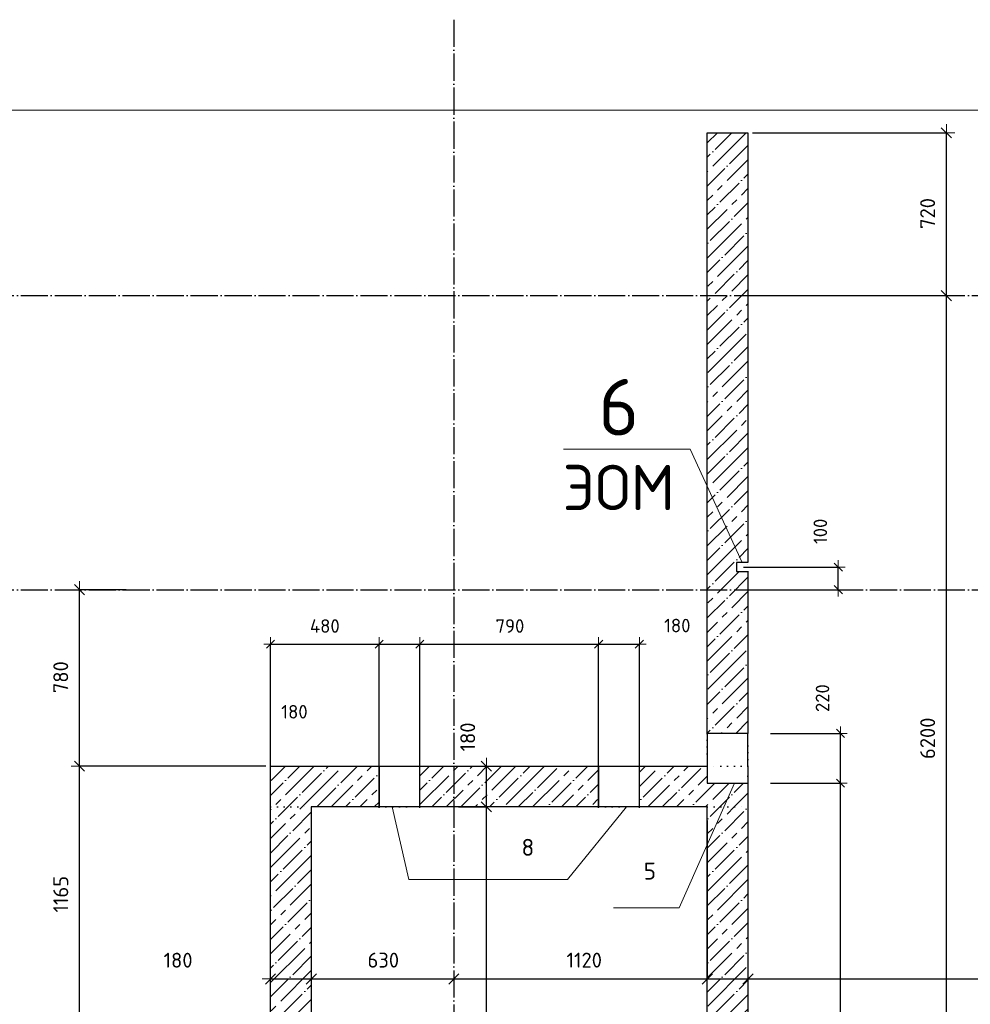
# Model space of a CAD drawing. Header units: millimetres. Extents: x 24180 to 116279, y -2337 to 52405.
# Tile 8 of 41: x 33902 to 38103, y 12067 to 16420. Entities that reach past the tile are written whole.
import ezdxf

# ---------------------------------------------------------------- set-up
doc = ezdxf.new("R2010")
doc.units = ezdxf.units.MM
doc.header["$PDMODE"] = 65
for name, pattern in [('______11', [150, 120, -15, 0, -15]), ('______5', [330, 240, -30, 30, -30]), ('______9', [30, 0, -30]), ('________', [0])]:
    doc.linetypes.add(name, pattern=pattern)
for name, color, linetype, lineweight in [('Standard', 7, 'Continuous', 25), ('Высотная отметка (отверстия)', 7, 'Continuous', 13), ('Размерная линия_ общее', 7, 'Continuous', 13), ('Размерная линия_ общее_1', 7, 'Continuous', 13), ('Стена_ общее', 7, 'Continuous', 35)]:
    doc.layers.add(name, color=color, linetype=linetype, lineweight=lineweight)
doc.layers.add('Осевая линия_ общее', color=7, linetype='______5', lineweight=13, true_color=0xa0a0a0)
doc.styles.add('ISOCPEUR', font='ISOCPEUR')
doc.dimstyles.new('DIMSTYLE_11', dxfattribs={"dimtxt": 66, "dimasz": 75, "dimexe": 0, "dimexo": 0, "dimgap": 33, "dimtad": 2, "dimdec": 0, "dimrnd": 5, "dimzin": 12, "dimdsep": 46, "dimtxsty": 'ISOCPEUR', "dimblk1": 'ALL_ML_STRICH', "dimblk2": 'ALL_ML_STRICH', "dimsah": 1, "dimcen": 0, "dimclrd": 7, "dimclre": 256, "dimclrt": 7, "dimadec": 0, "dimazin": 0, "dimtfac": 1, "dimtdec": 0, "dimtix": 1, "dimtmove": 2, "dimatfit": 3, "dimfxl": 0, "dimtvp": 1.2, "dimtzin": 0, "dimlwd": 0, "dimlwe": -3, "dimarcsym": 0})
doc.dimstyles.new('DIMSTYLE_13', dxfattribs={"dimtxt": 66, "dimasz": 75, "dimexe": 0, "dimexo": 0, "dimgap": 33, "dimtad": 0, "dimdec": 0, "dimrnd": 5, "dimzin": 12, "dimdsep": 46, "dimtxsty": 'ISOCPEUR', "dimblk1": 'ALL_ML_STRICH', "dimblk2": 'ALL_ML_STRICH', "dimsah": 1, "dimcen": 0, "dimclrd": 7, "dimclre": 256, "dimclrt": 7, "dimadec": 0, "dimazin": 0, "dimtfac": 1, "dimtdec": 0, "dimtix": 1, "dimtmove": 2, "dimatfit": 3, "dimfxl": 0, "dimtvp": 1.2, "dimtzin": 0, "dimlwd": 0, "dimlwe": -3, "dimarcsym": 0})
doc.dimstyles.new('DIMSTYLE_15', dxfattribs={"dimtxt": 60, "dimasz": 60, "dimexe": 0, "dimexo": 0, "dimgap": 30, "dimtad": 0, "dimdec": 0, "dimrnd": 5, "dimzin": 12, "dimdsep": 46, "dimtxsty": 'ISOCPEUR', "dimblk1": 'ALL_ML_STRICH', "dimblk2": 'ALL_ML_STRICH', "dimsah": 1, "dimcen": 0, "dimclrd": 7, "dimclre": 256, "dimclrt": 7, "dimadec": 0, "dimazin": 0, "dimtfac": 1, "dimtdec": 0, "dimtix": 1, "dimtmove": 2, "dimatfit": 3, "dimfxl": 0, "dimtzin": 0, "dimlwd": 0, "dimlwe": -3, "dimarcsym": 0})
doc.dimstyles.new('DIMSTYLE_5', dxfattribs={"dimtxt": 60, "dimasz": 60, "dimexe": 0, "dimexo": 0, "dimgap": 30, "dimtad": 2, "dimdec": 0, "dimrnd": 5, "dimzin": 12, "dimdsep": 46, "dimtxsty": 'ISOCPEUR', "dimblk1": 'ALL_ML_STRICH', "dimblk2": 'ALL_ML_STRICH', "dimsah": 1, "dimcen": 0, "dimclrd": 7, "dimclre": 256, "dimclrt": 7, "dimadec": 0, "dimazin": 0, "dimtfac": 1, "dimtdec": 0, "dimtix": 1, "dimtmove": 2, "dimatfit": 3, "dimfxl": 0, "dimtzin": 0, "dimlwd": 0, "dimlwe": -3, "dimarcsym": 0})
doc.dimstyles.new('DIMSTYLE_7', dxfattribs={"dimtxt": 60, "dimasz": 60, "dimexe": 0, "dimexo": 0, "dimgap": 30, "dimtad": 2, "dimdec": 0, "dimrnd": 5, "dimzin": 12, "dimdsep": 46, "dimtxsty": 'ISOCPEUR', "dimblk1": 'ALL_ML_STRICH', "dimblk2": 'ALL_ML_STRICH', "dimsah": 1, "dimcen": 0, "dimclrd": 7, "dimclre": 256, "dimclrt": 7, "dimadec": 0, "dimazin": 0, "dimtfac": 1, "dimtdec": 0, "dimtix": 1, "dimtmove": 2, "dimatfit": 3, "dimfxl": 0, "dimtvp": 1.2, "dimtzin": 0, "dimlwd": 0, "dimlwe": -3, "dimarcsym": 0})
doc.dimstyles.new('DIMSTYLE_9', dxfattribs={"dimtxt": 66, "dimasz": 75, "dimexe": 0, "dimexo": 0, "dimgap": 33, "dimtad": 2, "dimdec": 0, "dimrnd": 5, "dimzin": 12, "dimdsep": 46, "dimtxsty": 'ISOCPEUR', "dimblk1": 'ALL_ML_STRICH', "dimblk2": 'ALL_ML_STRICH', "dimsah": 1, "dimcen": 0, "dimclrd": 7, "dimclre": 256, "dimclrt": 7, "dimadec": 0, "dimazin": 0, "dimtfac": 1, "dimtdec": 0, "dimtix": 1, "dimtmove": 2, "dimatfit": 3, "dimfxl": 0, "dimtzin": 0, "dimlwd": 0, "dimlwe": -3, "dimarcsym": 0})
pattern_1 = [(45, (0, 0), (-63.63961, 63.63961), [120, -15, 0, -15]), (45, (-31.82, 31.82), (-63.63961, 63.63961), [240, -30, 30, -30])]

# ---------------------------------------------------------------- blocks, each defined once
blk = doc.blocks.new('ALL_ML_STRICH')
at = {"color": 0, "linetype": 'ByBlock', "lineweight": -2}
for p, q in [((-1, 0), (0.5, 0)), ((-0.3, -0.3), (0.3, 0.3)), ((0, -0.5), (0, 0.5))]:
    blk.add_line(p, q, dxfattribs=at)
blk = doc.blocks.new('*D188')
at = {"layer": 'DEFPOINTS', "color": 7, "linetype": 'Continuous', "lineweight": 13, "transparency": 33554687}
for p in [(35820, 12940), (35820, 10280), (35964.1, 10280)]:
    blk.add_point(p, dxfattribs=at)
at = {"layer": 'Размерная линия_ общее', "color": 253, "linetype": 'Continuous', "lineweight": -2, "true_color": 0xa0a0a0, "transparency": 33554687}
for p, q in [((35840, 12940), (35964.1, 12940)), ((35840, 10280), (35964.1, 10280))]:
    blk.add_line(p, q, dxfattribs=at)
at = {"layer": 'Размерная линия_ общее', "color": 7, "linetype": 'Continuous', "lineweight": -2, "transparency": 33554687}
blk.add_line((35964.1, 10280), (35964.1, 12940), dxfattribs=at)
at = {"layer": 'Размерная линия_ общее', "color": 7, "linetype": 'Continuous', "lineweight": 13, "transparency": 33554687, "xscale": 75, "yscale": 75, "zscale": 75}
for p, rotation in [((35964.1, 12940), 90), ((35964.1, 10280), 270)]:
    blk.add_blockref('ALL_ML_STRICH', p, dxfattribs=dict(at, rotation=rotation))
at = {"layer": 'Размерная линия_ общее', "color": 7, "linetype": 'Continuous', "lineweight": 13, "transparency": 33554687, "insert": (35881.1, 11613.3), "char_height": 66, "width": 264, "attachment_point": 5, "rotation": 90, "style": 'ISOCPEUR'}
blk.add_mtext('\\A1;{2660}', dxfattribs=at)
blk = doc.blocks.new('*D189')
at = {"layer": 'DEFPOINTS', "color": 7, "linetype": 'Continuous', "lineweight": 13, "transparency": 33554687}
for p in [(35820, 13120), (35820, 12940), (35964.1, 12940)]:
    blk.add_point(p, dxfattribs=at)
at = {"layer": 'Размерная линия_ общее', "color": 253, "linetype": 'Continuous', "lineweight": -2, "true_color": 0xa0a0a0, "transparency": 33554687}
for p, q in [((35840, 13120), (35964.1, 13120)), ((35840, 12940), (35964.1, 12940))]:
    blk.add_line(p, q, dxfattribs=at)
at = {"layer": 'Размерная линия_ общее', "color": 7, "linetype": 'Continuous', "lineweight": -2, "transparency": 33554687}
blk.add_line((35964.1, 12940), (35964.1, 13120), dxfattribs=at)
at = {"layer": 'Размерная линия_ общее', "color": 7, "linetype": 'Continuous', "lineweight": 13, "transparency": 33554687, "xscale": 75, "yscale": 75, "zscale": 75}
for p, rotation in [((35964.1, 13120), 90), ((35964.1, 12940), 270)]:
    blk.add_blockref('ALL_ML_STRICH', p, dxfattribs=dict(at, rotation=rotation))
at = {"layer": 'Размерная линия_ общее', "color": 7, "linetype": 'Continuous', "lineweight": 13, "transparency": 33554687, "insert": (35881.4, 13249.3), "char_height": 66, "width": 198, "attachment_point": 5, "rotation": 90, "style": 'ISOCPEUR'}
blk.add_mtext('\\A1;{180}', dxfattribs=at)
blk = doc.blocks.new('*D202')
at = {"layer": 'DEFPOINTS', "color": 7, "linetype": 'Continuous', "lineweight": 13, "transparency": 33554687}
for p in [(37120, 15200), (37120, 9000), (37997, 9000)]:
    blk.add_point(p, dxfattribs=at)
at = {"layer": 'Размерная линия_ общее', "color": 253, "linetype": 'Continuous', "lineweight": -2, "true_color": 0xa0a0a0, "transparency": 33554687}
for p, q in [((37140, 15200), (37997, 15200)), ((37140, 9000), (37997, 9000))]:
    blk.add_line(p, q, dxfattribs=at)
at = {"layer": 'Размерная линия_ общее', "color": 7, "linetype": 'Continuous', "lineweight": -2, "transparency": 33554687}
blk.add_line((37997, 9000), (37997, 15200), dxfattribs=at)
at = {"layer": 'Размерная линия_ общее', "color": 7, "linetype": 'Continuous', "lineweight": 13, "transparency": 33554687, "xscale": 75, "yscale": 75, "zscale": 75}
for p, rotation in [((37997, 15200), 90), ((37997, 9000), 270)]:
    blk.add_blockref('ALL_ML_STRICH', p, dxfattribs=dict(at, rotation=rotation))
at = {"layer": 'Размерная линия_ общее', "color": 7, "linetype": 'Continuous', "lineweight": 13, "transparency": 33554687, "insert": (37914, 13243.3), "char_height": 66, "width": 264, "attachment_point": 5, "rotation": 90, "style": 'ISOCPEUR'}
blk.add_mtext('\\A1;{6200}', dxfattribs=at)
blk = doc.blocks.new('*D203')
at = {"layer": 'DEFPOINTS', "color": 7, "linetype": 'Continuous', "lineweight": 13, "transparency": 33554687}
for p in [(37120, 15920), (37120, 15200), (37997, 15200)]:
    blk.add_point(p, dxfattribs=at)
at = {"layer": 'Размерная линия_ общее', "color": 253, "linetype": 'Continuous', "lineweight": -2, "true_color": 0xa0a0a0, "transparency": 33554687}
for p, q in [((37140, 15920), (37997, 15920)), ((37140, 15200), (37997, 15200))]:
    blk.add_line(p, q, dxfattribs=at)
at = {"layer": 'Размерная линия_ общее', "color": 7, "linetype": 'Continuous', "lineweight": -2, "transparency": 33554687}
blk.add_line((37997, 15200), (37997, 15920), dxfattribs=at)
at = {"layer": 'Размерная линия_ общее', "color": 7, "linetype": 'Continuous', "lineweight": 13, "transparency": 33554687, "xscale": 75, "yscale": 75, "zscale": 75}
for p, rotation in [((37997, 15920), 90), ((37997, 15200), 270)]:
    blk.add_blockref('ALL_ML_STRICH', p, dxfattribs=dict(at, rotation=rotation))
at = {"layer": 'Размерная линия_ общее', "color": 7, "linetype": 'Continuous', "lineweight": 13, "transparency": 33554687, "insert": (37914, 15563.3), "char_height": 66, "width": 198, "attachment_point": 5, "rotation": 90, "style": 'ISOCPEUR'}
blk.add_mtext('\\A1;{720}', dxfattribs=at)
blk = doc.blocks.new('*D206')
at = {"layer": 'DEFPOINTS', "color": 7, "linetype": 'Continuous', "lineweight": 13, "transparency": 33554687}
for p in [(37070, 14000), (37120, 13900), (37519.3, 13900)]:
    blk.add_point(p, dxfattribs=at)
at = {"layer": 'Размерная линия_ общее_1', "color": 253, "linetype": 'Continuous', "lineweight": -2, "true_color": 0xa0a0a0, "transparency": 33554687}
for p, q in [((37100, 14000), (37519.3, 14000)), ((37150, 13900), (37519.3, 13900))]:
    blk.add_line(p, q, dxfattribs=at)
at = {"layer": 'Размерная линия_ общее_1', "color": 7, "linetype": 'Continuous', "lineweight": -2, "transparency": 33554687}
blk.add_line((37519.3, 13900), (37519.3, 14000), dxfattribs=at)
at = {"layer": 'Размерная линия_ общее_1', "color": 7, "linetype": 'Continuous', "lineweight": 13, "transparency": 33554687, "xscale": 60, "yscale": 60, "zscale": 60}
for p, rotation in [((37519.3, 14000), 90), ((37519.3, 13900), 270)]:
    blk.add_blockref('ALL_ML_STRICH', p, dxfattribs=dict(at, rotation=rotation))
at = {"layer": 'Размерная линия_ общее_1', "color": 7, "linetype": 'Continuous', "lineweight": 13, "transparency": 33554687, "insert": (37439.6, 14158.1), "char_height": 60, "width": 180, "attachment_point": 5, "rotation": 90, "style": 'ISOCPEUR'}
blk.add_mtext('\\A1;{100}', dxfattribs=at)
blk = doc.blocks.new('*D225')
at = {"layer": 'DEFPOINTS', "color": 7, "linetype": 'Continuous', "lineweight": 13, "transparency": 33554687}
for p in [(35010, 13120), (34166, 11955), (35010, 11955)]:
    blk.add_point(p, dxfattribs=at)
at = {"layer": 'Размерная линия_ общее', "color": 253, "linetype": 'Continuous', "lineweight": -2, "true_color": 0xa0a0a0, "transparency": 33554687}
for p, q in [((34990, 13120), (34166, 13120)), ((34990, 11955), (34166, 11955))]:
    blk.add_line(p, q, dxfattribs=at)
at = {"layer": 'Размерная линия_ общее', "color": 7, "linetype": 'Continuous', "lineweight": -2, "transparency": 33554687}
blk.add_line((34166, 11955), (34166, 13120), dxfattribs=at)
at = {"layer": 'Размерная линия_ общее', "color": 7, "linetype": 'Continuous', "lineweight": 13, "transparency": 33554687, "xscale": 75, "yscale": 75, "zscale": 75}
for p, rotation in [((34166, 13120), 90), ((34166, 11955), 270)]:
    blk.add_blockref('ALL_ML_STRICH', p, dxfattribs=dict(at, rotation=rotation))
at = {"layer": 'Размерная линия_ общее', "color": 7, "linetype": 'Continuous', "lineweight": 13, "transparency": 33554687, "insert": (34083, 12554), "char_height": 66, "width": 264, "attachment_point": 5, "rotation": 90, "style": 'ISOCPEUR'}
blk.add_mtext('\\A1;{1165}', dxfattribs=at)
blk = doc.blocks.new('*D226')
at = {"layer": 'DEFPOINTS', "color": 7, "linetype": 'Continuous', "lineweight": 13, "transparency": 33554687}
for p in [(34392.6, 13900), (34166, 13120), (35010, 13120)]:
    blk.add_point(p, dxfattribs=at)
at = {"layer": 'Размерная линия_ общее', "color": 253, "linetype": 'Continuous', "lineweight": -2, "true_color": 0xa0a0a0, "transparency": 33554687}
for p, q in [((34372.6, 13900), (34166, 13900)), ((34990, 13120), (34166, 13120))]:
    blk.add_line(p, q, dxfattribs=at)
at = {"layer": 'Размерная линия_ общее', "color": 7, "linetype": 'Continuous', "lineweight": -2, "transparency": 33554687}
blk.add_line((34166, 13120), (34166, 13900), dxfattribs=at)
at = {"layer": 'Размерная линия_ общее', "color": 7, "linetype": 'Continuous', "lineweight": 13, "transparency": 33554687, "xscale": 75, "yscale": 75, "zscale": 75}
for p, rotation in [((34166, 13900), 90), ((34166, 13120), 270)]:
    blk.add_blockref('ALL_ML_STRICH', p, dxfattribs=dict(at, rotation=rotation))
at = {"layer": 'Размерная линия_ общее', "color": 7, "linetype": 'Continuous', "lineweight": 13, "transparency": 33554687, "insert": (34083, 13513.3), "char_height": 66, "width": 198, "attachment_point": 5, "rotation": 90, "style": 'ISOCPEUR'}
blk.add_mtext('\\A1;{780}', dxfattribs=at)
blk = doc.blocks.new('*D270')
at = {"layer": 'DEFPOINTS', "color": 7, "linetype": 'Continuous', "lineweight": 13, "transparency": 33554687}
for p in [(35010, 13659.6), (35010, 12905.7), (35490, 12905.7)]:
    blk.add_point(p, dxfattribs=at)
at = {"layer": 'Размерная линия_ общее_1', "color": 253, "linetype": 'Continuous', "lineweight": -2, "true_color": 0xa0a0a0, "transparency": 33554687}
for p, q in [((35010, 12935.7), (35010, 13659.6)), ((35490, 12935.7), (35490, 13659.6))]:
    blk.add_line(p, q, dxfattribs=at)
at = {"layer": 'Размерная линия_ общее_1', "color": 7, "linetype": 'Continuous', "lineweight": -2, "transparency": 33554687}
blk.add_line((35010, 13659.6), (35490, 13659.6), dxfattribs=at)
at = {"layer": 'Размерная линия_ общее_1', "color": 7, "linetype": 'Continuous', "lineweight": 13, "transparency": 33554687, "xscale": 60, "yscale": 60, "zscale": 60, "rotation": 180}
blk.add_blockref('ALL_ML_STRICH', (35010, 13659.6), dxfattribs=at)
at = {"layer": 'Размерная линия_ общее_1', "color": 7, "linetype": 'Continuous', "lineweight": 13, "transparency": 33554687, "xscale": 60, "yscale": 60, "zscale": 60}
blk.add_blockref('ALL_ML_STRICH', (35490, 13659.6), dxfattribs=at)
at = {"layer": 'Размерная линия_ общее_1', "color": 7, "linetype": 'Continuous', "lineweight": 13, "transparency": 33554687, "insert": (35250, 13739.6), "char_height": 60, "width": 180, "attachment_point": 5, "style": 'ISOCPEUR'}
blk.add_mtext('\\A1;{480}', dxfattribs=at)
blk = doc.blocks.new('*D271')
at = {"layer": 'DEFPOINTS', "color": 7, "linetype": 'Continuous', "lineweight": 13, "transparency": 33554687}
for p in [(35490, 13659.6), (35490, 12905.7), (35670, 12905.7)]:
    blk.add_point(p, dxfattribs=at)
at = {"layer": 'Размерная линия_ общее_1', "color": 253, "linetype": 'Continuous', "lineweight": -2, "true_color": 0xa0a0a0, "transparency": 33554687}
for p, q in [((35490, 12935.7), (35490, 13659.6)), ((35670, 12935.7), (35670, 13659.6))]:
    blk.add_line(p, q, dxfattribs=at)
at = {"layer": 'Размерная линия_ общее_1', "color": 7, "linetype": 'Continuous', "lineweight": -2, "transparency": 33554687}
blk.add_line((35490, 13659.6), (35670, 13659.6), dxfattribs=at)
at = {"layer": 'Размерная линия_ общее_1', "color": 7, "linetype": 'Continuous', "lineweight": 13, "transparency": 33554687, "xscale": 60, "yscale": 60, "zscale": 60, "rotation": 180}
blk.add_blockref('ALL_ML_STRICH', (35490, 13659.6), dxfattribs=at)
at = {"layer": 'Размерная линия_ общее_1', "color": 7, "linetype": 'Continuous', "lineweight": 13, "transparency": 33554687, "xscale": 60, "yscale": 60, "zscale": 60}
blk.add_blockref('ALL_ML_STRICH', (35670, 13659.6), dxfattribs=at)
at = {"layer": 'Размерная линия_ общее_1', "color": 7, "linetype": 'Continuous', "lineweight": 13, "transparency": 33554687, "insert": (35115.8, 13360.4), "char_height": 60, "width": 180, "attachment_point": 5, "style": 'ISOCPEUR'}
blk.add_mtext('\\A1;{180}', dxfattribs=at)
blk = doc.blocks.new('*D272')
at = {"layer": 'DEFPOINTS', "color": 7, "linetype": 'Continuous', "lineweight": 13, "transparency": 33554687}
for p in [(35670, 13659.6), (35670, 12905.7), (36460, 12905.7)]:
    blk.add_point(p, dxfattribs=at)
at = {"layer": 'Размерная линия_ общее_1', "color": 253, "linetype": 'Continuous', "lineweight": -2, "true_color": 0xa0a0a0, "transparency": 33554687}
for p, q in [((35670, 12935.7), (35670, 13659.6)), ((36460, 12935.7), (36460, 13659.6))]:
    blk.add_line(p, q, dxfattribs=at)
at = {"layer": 'Размерная линия_ общее_1', "color": 7, "linetype": 'Continuous', "lineweight": -2, "transparency": 33554687}
blk.add_line((35670, 13659.6), (36460, 13659.6), dxfattribs=at)
at = {"layer": 'Размерная линия_ общее_1', "color": 7, "linetype": 'Continuous', "lineweight": 13, "transparency": 33554687, "xscale": 60, "yscale": 60, "zscale": 60, "rotation": 180}
blk.add_blockref('ALL_ML_STRICH', (35670, 13659.6), dxfattribs=at)
at = {"layer": 'Размерная линия_ общее_1', "color": 7, "linetype": 'Continuous', "lineweight": 13, "transparency": 33554687, "xscale": 60, "yscale": 60, "zscale": 60}
blk.add_blockref('ALL_ML_STRICH', (36460, 13659.6), dxfattribs=at)
at = {"layer": 'Размерная линия_ общее_1', "color": 7, "linetype": 'Continuous', "lineweight": 13, "transparency": 33554687, "insert": (36068, 13739.6), "char_height": 60, "width": 180, "attachment_point": 5, "style": 'ISOCPEUR'}
blk.add_mtext('\\A1;{790}', dxfattribs=at)
blk = doc.blocks.new('*D273')
at = {"layer": 'DEFPOINTS', "color": 7, "linetype": 'Continuous', "lineweight": 13, "transparency": 33554687}
for p in [(36460, 13659.6), (36460, 12905.7), (36640, 12905.7)]:
    blk.add_point(p, dxfattribs=at)
at = {"layer": 'Размерная линия_ общее_1', "color": 253, "linetype": 'Continuous', "lineweight": -2, "true_color": 0xa0a0a0, "transparency": 33554687}
for p, q in [((36460, 12935.7), (36460, 13659.6)), ((36640, 12935.7), (36640, 13659.6))]:
    blk.add_line(p, q, dxfattribs=at)
at = {"layer": 'Размерная линия_ общее_1', "color": 7, "linetype": 'Continuous', "lineweight": -2, "transparency": 33554687}
blk.add_line((36460, 13659.6), (36640, 13659.6), dxfattribs=at)
at = {"layer": 'Размерная линия_ общее_1', "color": 7, "linetype": 'Continuous', "lineweight": 13, "transparency": 33554687, "xscale": 60, "yscale": 60, "zscale": 60, "rotation": 180}
blk.add_blockref('ALL_ML_STRICH', (36460, 13659.6), dxfattribs=at)
at = {"layer": 'Размерная линия_ общее_1', "color": 7, "linetype": 'Continuous', "lineweight": 13, "transparency": 33554687, "xscale": 60, "yscale": 60, "zscale": 60}
blk.add_blockref('ALL_ML_STRICH', (36640, 13659.6), dxfattribs=at)
at = {"layer": 'Размерная линия_ общее_1', "color": 7, "linetype": 'Continuous', "lineweight": 13, "transparency": 33554687, "insert": (36807.7, 13741.6), "char_height": 60, "width": 180, "attachment_point": 5, "style": 'ISOCPEUR'}
blk.add_mtext('\\A1;{180}', dxfattribs=at)
blk = doc.blocks.new('*D274')
at = {"layer": 'DEFPOINTS', "color": 7, "linetype": 'Continuous', "lineweight": 13, "transparency": 33554687}
for p in [(35010, 12407.7), (35190, 12415.9), (35010, 12179.5)]:
    blk.add_point(p, dxfattribs=at)
at = {"layer": 'Размерная линия_ общее', "color": 253, "linetype": 'Continuous', "lineweight": -2, "true_color": 0xa0a0a0, "transparency": 33554687}
for p, q in [((35190, 12411.8), (35190, 12179.5)), ((35010, 12179.5), (35010, 12179.5))]:
    blk.add_line(p, q, dxfattribs=at)
at = {"layer": 'Размерная линия_ общее', "color": 7, "linetype": 'Continuous', "lineweight": -2, "transparency": 33554687}
blk.add_line((35010, 12179.5), (35190, 12179.5), dxfattribs=at)
at = {"layer": 'Размерная линия_ общее', "color": 7, "linetype": 'Continuous', "lineweight": 13, "transparency": 33554687, "xscale": 75, "yscale": 75, "zscale": 75, "rotation": 180}
blk.add_blockref('ALL_ML_STRICH', (35010, 12179.5), dxfattribs=at)
at = {"layer": 'Размерная линия_ общее', "color": 7, "linetype": 'Continuous', "lineweight": 13, "transparency": 33554687, "xscale": 75, "yscale": 75, "zscale": 75}
blk.add_blockref('ALL_ML_STRICH', (35190, 12179.5), dxfattribs=at)
at = {"layer": 'Размерная линия_ общее', "color": 7, "linetype": 'Continuous', "lineweight": 13, "transparency": 33554687, "insert": (34601.4, 12262.2), "char_height": 66, "width": 198, "attachment_point": 5, "style": 'ISOCPEUR'}
blk.add_mtext('\\A1;{180}', dxfattribs=at)
blk = doc.blocks.new('*D275')
at = {"layer": 'DEFPOINTS', "color": 7, "linetype": 'Continuous', "lineweight": 13, "transparency": 33554687}
for p in [(35190, 12415.9), (35820, 12389.9), (35190, 12179.5)]:
    blk.add_point(p, dxfattribs=at)
at = {"layer": 'Размерная линия_ общее', "color": 253, "linetype": 'Continuous', "lineweight": -2, "true_color": 0xa0a0a0, "transparency": 33554687}
for p, q in [((35190, 12411.8), (35190, 12179.5)), ((35820, 12179.5), (35820, 12179.5))]:
    blk.add_line(p, q, dxfattribs=at)
at = {"layer": 'Размерная линия_ общее', "color": 7, "linetype": 'Continuous', "lineweight": -2, "transparency": 33554687}
blk.add_line((35190, 12179.5), (35820, 12179.5), dxfattribs=at)
at = {"layer": 'Размерная линия_ общее', "color": 7, "linetype": 'Continuous', "lineweight": 13, "transparency": 33554687, "xscale": 75, "yscale": 75, "zscale": 75, "rotation": 180}
blk.add_blockref('ALL_ML_STRICH', (35190, 12179.5), dxfattribs=at)
at = {"layer": 'Размерная линия_ общее', "color": 7, "linetype": 'Continuous', "lineweight": 13, "transparency": 33554687, "xscale": 75, "yscale": 75, "zscale": 75}
blk.add_blockref('ALL_ML_STRICH', (35820, 12179.5), dxfattribs=at)
at = {"layer": 'Размерная линия_ общее', "color": 7, "linetype": 'Continuous', "lineweight": 13, "transparency": 33554687, "insert": (35508.3, 12262.5), "char_height": 66, "width": 198, "attachment_point": 5, "style": 'ISOCPEUR'}
blk.add_mtext('\\A1;{630}', dxfattribs=at)
blk = doc.blocks.new('*D276')
at = {"layer": 'DEFPOINTS', "color": 7, "linetype": 'Continuous', "lineweight": 13, "transparency": 33554687}
for p in [(36940, 12900), (35820, 12389.9), (35820, 12179.5)]:
    blk.add_point(p, dxfattribs=at)
at = {"layer": 'Размерная линия_ общее', "color": 253, "linetype": 'Continuous', "lineweight": -2, "true_color": 0xa0a0a0, "transparency": 33554687}
for p, q in [((36940, 12880), (36940, 12179.5)), ((35820, 12179.5), (35820, 12179.5))]:
    blk.add_line(p, q, dxfattribs=at)
at = {"layer": 'Размерная линия_ общее', "color": 7, "linetype": 'Continuous', "lineweight": -2, "transparency": 33554687}
blk.add_line((35820, 12179.5), (36940, 12179.5), dxfattribs=at)
at = {"layer": 'Размерная линия_ общее', "color": 7, "linetype": 'Continuous', "lineweight": 13, "transparency": 33554687, "xscale": 75, "yscale": 75, "zscale": 75, "rotation": 180}
blk.add_blockref('ALL_ML_STRICH', (35820, 12179.5), dxfattribs=at)
at = {"layer": 'Размерная линия_ общее', "color": 7, "linetype": 'Continuous', "lineweight": 13, "transparency": 33554687, "xscale": 75, "yscale": 75, "zscale": 75}
blk.add_blockref('ALL_ML_STRICH', (36940, 12179.5), dxfattribs=at)
at = {"layer": 'Размерная линия_ общее', "color": 7, "linetype": 'Continuous', "lineweight": 13, "transparency": 33554687, "insert": (36396.5, 12262.5), "char_height": 66, "width": 264, "attachment_point": 5, "style": 'ISOCPEUR'}
blk.add_mtext('\\A1;{1120}', dxfattribs=at)
blk = doc.blocks.new('*D277')
at = {"layer": 'DEFPOINTS', "color": 7, "linetype": 'Continuous', "lineweight": 13, "transparency": 33554687}
for p in [(36940, 12900), (37120, 12900), (36940, 12179.5)]:
    blk.add_point(p, dxfattribs=at)
at = {"layer": 'Размерная линия_ общее', "color": 253, "linetype": 'Continuous', "lineweight": -2, "true_color": 0xa0a0a0, "transparency": 33554687}
for p, q in [((36940, 12880), (36940, 12179.5)), ((37120, 12880), (37120, 12179.5))]:
    blk.add_line(p, q, dxfattribs=at)
at = {"layer": 'Размерная линия_ общее', "color": 7, "linetype": 'Continuous', "lineweight": -2, "transparency": 33554687}
blk.add_line((36940, 12179.5), (37120, 12179.5), dxfattribs=at)
at = {"layer": 'Размерная линия_ общее', "color": 7, "linetype": 'Continuous', "lineweight": 13, "transparency": 33554687, "xscale": 75, "yscale": 75, "zscale": 75, "rotation": 180}
blk.add_blockref('ALL_ML_STRICH', (36940, 12179.5), dxfattribs=at)
at = {"layer": 'Размерная линия_ общее', "color": 7, "linetype": 'Continuous', "lineweight": 13, "transparency": 33554687, "xscale": 75, "yscale": 75, "zscale": 75}
blk.add_blockref('ALL_ML_STRICH', (37120, 12179.5), dxfattribs=at)
at = {"layer": 'Размерная линия_ общее', "color": 7, "linetype": 'Continuous', "lineweight": 13, "transparency": 33554687, "insert": (36455.9, 11904.6), "char_height": 66, "width": 198, "attachment_point": 5, "style": 'ISOCPEUR'}
blk.add_mtext('\\A1;{180}', dxfattribs=at)
blk = doc.blocks.new('*D278')
at = {"layer": 'DEFPOINTS', "color": 7, "linetype": 'Continuous', "lineweight": 13, "transparency": 33554687}
for p in [(37120, 12900), (39650, 12557.8), (37120, 12179.5)]:
    blk.add_point(p, dxfattribs=at)
at = {"layer": 'Размерная линия_ общее', "color": 253, "linetype": 'Continuous', "lineweight": -2, "true_color": 0xa0a0a0, "transparency": 33554687}
for p, q in [((37120, 12880), (37120, 12179.5)), ((39650, 12537.8), (39650, 12179.5))]:
    blk.add_line(p, q, dxfattribs=at)
at = {"layer": 'Размерная линия_ общее', "color": 7, "linetype": 'Continuous', "lineweight": -2, "transparency": 33554687}
blk.add_line((37120, 12179.5), (39650, 12179.5), dxfattribs=at)
at = {"layer": 'Размерная линия_ общее', "color": 7, "linetype": 'Continuous', "lineweight": 13, "transparency": 33554687, "xscale": 75, "yscale": 75, "zscale": 75, "rotation": 180}
blk.add_blockref('ALL_ML_STRICH', (37120, 12179.5), dxfattribs=at)
at = {"layer": 'Размерная линия_ общее', "color": 7, "linetype": 'Continuous', "lineweight": 13, "transparency": 33554687, "xscale": 75, "yscale": 75, "zscale": 75}
blk.add_blockref('ALL_ML_STRICH', (39650, 12179.5), dxfattribs=at)
at = {"layer": 'Размерная линия_ общее', "color": 7, "linetype": 'Continuous', "lineweight": 13, "transparency": 33554687, "insert": (38388.3, 12262.5), "char_height": 66, "width": 264, "attachment_point": 5, "style": 'ISOCPEUR'}
blk.add_mtext('\\A1;{2530}', dxfattribs=at)
blk = doc.blocks.new('*D319')
at = {"layer": 'DEFPOINTS', "color": 7, "linetype": 'Continuous', "lineweight": 13, "transparency": 33554687}
for p in [(37120, 13045), (37120, 9910), (37528.5, 9910)]:
    blk.add_point(p, dxfattribs=at)
at = {"layer": 'Размерная линия_ общее_1', "color": 253, "linetype": 'Continuous', "lineweight": -2, "true_color": 0xa0a0a0, "transparency": 33554687}
for p, q in [((37220, 13045), (37528.5, 13045)), ((37220, 9910), (37528.5, 9910))]:
    blk.add_line(p, q, dxfattribs=at)
at = {"layer": 'Размерная линия_ общее_1', "color": 7, "linetype": 'Continuous', "lineweight": -2, "transparency": 33554687}
blk.add_line((37528.5, 9910), (37528.5, 13045), dxfattribs=at)
at = {"layer": 'Размерная линия_ общее_1', "color": 7, "linetype": 'Continuous', "lineweight": 13, "transparency": 33554687, "xscale": 60, "yscale": 60, "zscale": 60}
for p, rotation in [((37528.5, 13045), 90), ((37528.5, 9910), 270)]:
    blk.add_blockref('ALL_ML_STRICH', p, dxfattribs=dict(at, rotation=rotation))
at = {"layer": 'Размерная линия_ общее_1', "color": 7, "linetype": 'Continuous', "lineweight": 13, "transparency": 33554687, "insert": (37448.5, 11486.5), "char_height": 60, "width": 240, "attachment_point": 5, "rotation": 90, "style": 'ISOCPEUR'}
blk.add_mtext('\\A1;{3135}', dxfattribs=at)
blk = doc.blocks.new('*D320')
at = {"layer": 'DEFPOINTS', "color": 7, "linetype": 'Continuous', "lineweight": 13, "transparency": 33554687}
for p in [(37120, 13265), (37120, 13045), (37528.5, 13045)]:
    blk.add_point(p, dxfattribs=at)
at = {"layer": 'Размерная линия_ общее_1', "color": 253, "linetype": 'Continuous', "lineweight": -2, "true_color": 0xa0a0a0, "transparency": 33554687}
for p, q in [((37220, 13265), (37528.5, 13265)), ((37220, 13045), (37528.5, 13045))]:
    blk.add_line(p, q, dxfattribs=at)
at = {"layer": 'Размерная линия_ общее_1', "color": 7, "linetype": 'Continuous', "lineweight": -2, "transparency": 33554687}
blk.add_line((37528.5, 13045), (37528.5, 13265), dxfattribs=at)
at = {"layer": 'Размерная линия_ общее_1', "color": 7, "linetype": 'Continuous', "lineweight": 13, "transparency": 33554687, "xscale": 60, "yscale": 60, "zscale": 60}
for p, rotation in [((37528.5, 13265), 90), ((37528.5, 13045), 270)]:
    blk.add_blockref('ALL_ML_STRICH', p, dxfattribs=dict(at, rotation=rotation))
at = {"layer": 'Размерная линия_ общее_1', "color": 7, "linetype": 'Continuous', "lineweight": 13, "transparency": 33554687, "insert": (37449.3, 13420.8), "char_height": 60, "width": 180, "attachment_point": 5, "rotation": 90, "style": 'ISOCPEUR'}
blk.add_mtext('\\A1;{220}', dxfattribs=at)

msp = doc.modelspace()

# ---------------------------------------------------------------- hatches: boundary and pattern name
at = {"layer": 'Стена_ общее', "linetype": 'Continuous', "lineweight": 18, "transparency": 33554687}
h = msp.add_hatch(dxfattribs=at)
h.set_pattern_fill('__________539', scale=30, style=0, pattern_type=2)
h.set_pattern_definition(pattern_1)
h.paths.add_polyline_path([(37120, 14020), (37120, 15920), (36940, 15920), (36940, 13265), (37120, 13265), (37120, 13980), (37070, 13980), (37070, 14020)], flags=0)
h = msp.add_hatch(dxfattribs=at)
h.set_pattern_fill('__________539', scale=30, style=0, pattern_type=2)
h.set_pattern_definition(pattern_1)
h.paths.add_polyline_path([(35010, 12940), (35490, 12940), (35490, 13120), (35010, 13120)], flags=0)
h = msp.add_hatch(dxfattribs=at)
h.set_pattern_fill('__________539', scale=30, style=0, pattern_type=2)
h.set_pattern_definition(pattern_1)
h.paths.add_polyline_path([(35670, 12940), (36460, 12940), (36460, 13120), (35670, 13120)], flags=0)
h = msp.add_hatch(dxfattribs=at)
h.set_pattern_fill('__________539', scale=30, style=0, pattern_type=2)
h.set_pattern_definition(pattern_1)
h.paths.add_polyline_path([(36640, 13120), (36640, 12940), (37120, 12940), (37120, 13045), (36940, 13045), (36940, 13120)], flags=0)
h = msp.add_hatch(dxfattribs=at)
h.set_pattern_fill('__________539', scale=30, style=0, pattern_type=2)
h.set_pattern_definition(pattern_1)
h.paths.add_polyline_path([(35190, 11955), (35190, 12940), (35010, 12940), (35010, 11955)], flags=0)
h = msp.add_hatch(dxfattribs=at)
h.set_pattern_fill('__________539', scale=30, style=0, pattern_type=2)
h.set_pattern_definition(pattern_1)
h.paths.add_polyline_path([(36940, 12940), (36940, 10400), (37120, 10400), (37120, 12940)], flags=0)

# ---------------------------------------------------------------- linework, layer by layer
at = {"color": 7, "linetype": 'Continuous', "lineweight": -3, "transparency": 33554687}
for p, q in [((35010, 12940), (35010, 13120)), ((35010, 13120), (36940, 13120)), ((36940, 13120), (36940, 13045)), ((37120, 13120), (37120, 13045)), ((36940, 13045), (37120, 13045)), ((37120, 13045), (37120, 12940)), ((35010, 10280), (35010, 12940)), ((35190, 12940), (35190, 10280)), ((36940, 12940), (35190, 12940))]:
    msp.add_line(p, q, dxfattribs=at)
at = {"color": 253, "linetype": '________', "lineweight": -3, "true_color": 0xababab, "transparency": 33554687}
for p, q in [((35490, 13120), (35490, 12940)), ((35670, 12940), (35670, 13120)), ((36460, 13120), (36460, 12940)), ((36640, 12940), (36640, 13120))]:
    msp.add_line(p, q, dxfattribs=at)
at = {"layer": 'Standard', "color": 7, "linetype": 'Continuous', "lineweight": -3, "transparency": 33554687}
for p, q in [((36940, 13265), (36940, 15920)), ((36940, 15920), (37120, 15920)), ((37120, 15920), (37120, 14020)), ((37070, 14020), (37070, 13980)), ((37120, 14020), (37070, 14020)), ((37070, 13980), (37120, 13980)), ((37120, 13980), (37120, 13265)), ((36940, 13265), (36940, 13120)), ((37120, 13265), (36940, 13265)), ((37120, 13120), (37120, 13265)), ((36940, 10400), (36940, 12940)), ((37120, 12940), (37120, 10400))]:
    msp.add_line(p, q, dxfattribs=at)
at = {"layer": 'Standard', "color": 7, "linetype": 'Continuous', "lineweight": 13, "transparency": 33554687}
for points in [[(25100, -350), (67580, -350), (67580, 16020), (25100, 16020), (25100, -350)], [(37059.9, 13045), (36816.2, 12493.4), (36526.2, 12493.4)]]:
    msp.add_lwpolyline(points, dxfattribs=at)
at = {"layer": 'Высотная отметка (отверстия)', "color": 7, "linetype": 'Continuous', "lineweight": 13, "transparency": 33554687}
msp.add_lwpolyline([(37095, 14020), (36864.3, 14521.9), (36304.3, 14521.9)], dxfattribs=at)
at = {"layer": 'Осевая линия_ общее', "color": 253, "linetype": '______11', "lineweight": -3, "true_color": 0xa0a0a0, "transparency": 33554687}
for p, q in [((35820, 16420), (35820, -2123)), ((24600, 15200), (70073.9, 15200)), ((24600, 13900), (70073.9, 13900))]:
    msp.add_line(p, q, dxfattribs=at)
at = {"layer": 'Осевая линия_ общее', "color": 7, "linetype": 'Continuous', "lineweight": 18, "transparency": 33554687}
for points in [[(35547.1, 12940), (35621.8, 12618.6), (36081.8, 12618.6)], [(36583.8, 12940), (36321.8, 12618.6), (36081.8, 12618.6)]]:
    msp.add_lwpolyline(points, dxfattribs=at)
at = {"layer": 'Стена_ общее', "color": 7, "linetype": '______9', "lineweight": -3, "transparency": 33554687}
for p, q in [((37120, 13980), (37120, 14020)), ((36940, 13265), (36940, 13120)), ((36940, 13265), (36940, 13120)), ((37120, 13120), (37120, 13265)), ((37120, 13120), (37120, 13265)), ((35670, 13120), (35490, 13120)), ((35670, 13120), (35490, 13120)), ((36640, 13120), (36460, 13120)), ((36640, 13120), (36460, 13120)), ((37120, 13120), (36940, 13120)), ((37120, 13045), (37120, 13120)), ((35010, 12940), (35190, 12940)), ((35490, 12940), (35670, 12940)), ((35490, 12940), (35670, 12940)), ((36460, 12940), (36640, 12940)), ((36460, 12940), (36640, 12940)), ((36940, 12940), (37120, 12940))]:
    msp.add_line(p, q, dxfattribs=at)

# ---------------------------------------------------------------- texts
at = {"layer": 'Standard', "color": 7, "linetype": 'Continuous', "lineweight": 18, "transparency": 33554687, "char_height": 75, "width": 81.667, "attachment_point": 5, "style": 'ISOCPEUR'}
for s, insert in [('\\A1;{\\fISOCPEUR|i0|b0;\\H75.000000;\\W1.000000;\\C7;8}\\P', (36147.4, 12761.1)), ('\\A1;{\\fISOCPEUR|i0|b0;\\H75.000000;\\W1.000000;\\C7;5}\\P', (36686.4, 12656.2))]:
    msp.add_mtext(s, dxfattribs=dict(at, insert=insert))
at = {"layer": 'Высотная отметка (отверстия)', "color": 7, "linetype": 'Continuous', "lineweight": 13, "transparency": 33554687, "style": 'ISOCPEUR'}
for s, insert, char_height, width, attachment_point in [('\\A1;{\\fISOCPEUR|i0|b0;\\H250.000000;\\W1.000000;\\C7;6}\\P', (36549.3, 14581.9), 75, 272.222, 8), ('\\A1;{\\fISOCPEUR|i0|b0;\\H200.000000;\\W1.000000;\\C7;ЭОМ}\\P', (36549.3, 14451.9), 60, 592.593, 2)]:
    msp.add_mtext(s, dxfattribs=dict(at, insert=insert, char_height=char_height, width=width, attachment_point=attachment_point))

# ---------------------------------------------------------------- dimensions: what is measured, and where the dimension line sits
at = {"layer": 'Размерная линия_ общее', "color": 7, "linetype": 'Continuous', "lineweight": 13, "transparency": 33554687}
for base, p1, p2, dimstyle, picture, middle in [((37997, 15920), (37140, 15200), (37140, 15920), 'DIMSTYLE_9', '*D203', (37914, 15563.3)), ((37997, 15200), (37140, 9000), (37140, 15200), 'DIMSTYLE_9', '*D202', (37914, 13243.3)), ((34166, 13900), (34990, 13120), (34372.6, 13900), 'DIMSTYLE_9', '*D226', (34083, 13513.3)), ((35964.1, 13120), (35840, 12940), (35840, 13120), 'DIMSTYLE_11', '*D189', (35881.4, 13249.3)), ((34166, 13120), (34990, 11955), (34990, 13120), 'DIMSTYLE_9', '*D225', (34083, 12554)), ((35964.1, 12940), (35840, 10280), (35840, 12940), 'DIMSTYLE_9', '*D188', (35881.1, 11613.3))]:
    dim = msp.add_linear_dim(base=base, p1=p1, p2=p2, angle=90, dimstyle=dimstyle, override={"dimpost": '<>', "dimclrd": 7, "dimclre": 253, "dimclrt": 7, "dimlwd": 0, "dimlwe": 65533}, dxfattribs=at)
    dim.commit()
    dim.dimension.update_dxf_attribs({"geometry": picture, "text_midpoint": middle, "dimtype": 160})
for base, p1, p2, dimstyle, picture, middle in [((36940, 12179.5), (35820, 12179.5), (36940, 12880), 'DIMSTYLE_9', '*D276', (36396.5, 12262.5)), ((37120, 12179.5), (36940, 12880), (37120, 12880), 'DIMSTYLE_13', '*D277', (36455.9, 11904.6)), ((39650, 12179.5), (37120, 12880), (39650, 12537.8), 'DIMSTYLE_9', '*D278', (38388.3, 12262.5)), ((35190, 12179.5), (35010, 12179.5), (35190, 12411.8), 'DIMSTYLE_11', '*D274', (34601.4, 12262.2)), ((35820, 12179.5), (35190, 12411.8), (35820, 12179.5), 'DIMSTYLE_9', '*D275', (35508.3, 12262.5))]:
    dim = msp.add_linear_dim(base=base, p1=p1, p2=p2, dimstyle=dimstyle, override={"dimpost": '<>', "dimclrd": 7, "dimclre": 253, "dimclrt": 7, "dimlwd": 0, "dimlwe": 65533}, dxfattribs=at)
    dim.commit()
    dim.dimension.update_dxf_attribs({"geometry": picture, "text_midpoint": middle, "dimtype": 160})
at = {"layer": 'Размерная линия_ общее_1', "color": 7, "linetype": 'Continuous', "lineweight": 13, "transparency": 33554687}
for base, p1, p2, dimstyle, picture, middle in [((37519.3, 14000), (37150, 13900), (37100, 14000), 'DIMSTYLE_7', '*D206', (37439.6, 14158.1)), ((37528.5, 13265), (37220, 13045), (37220, 13265), 'DIMSTYLE_5', '*D320', (37449.3, 13420.8)), ((37528.5, 13045), (37220, 9910), (37220, 13045), 'DIMSTYLE_5', '*D319', (37448.5, 11486.5))]:
    dim = msp.add_linear_dim(base=base, p1=p1, p2=p2, angle=90, dimstyle=dimstyle, override={"dimpost": '<>', "dimclrd": 7, "dimclre": 253, "dimclrt": 7, "dimlwd": 0, "dimlwe": 65533}, dxfattribs=at)
    dim.commit()
    dim.dimension.update_dxf_attribs({"geometry": picture, "text_midpoint": middle, "dimtype": 160})
for base, p1, p2, dimstyle, picture, middle in [((35490, 13659.6), (35010, 12935.7), (35490, 12935.7), 'DIMSTYLE_5', '*D270', (35250, 13739.6)), ((36460, 13659.6), (35670, 12935.7), (36460, 12935.7), 'DIMSTYLE_5', '*D272', (36068, 13739.6)), ((36640, 13659.6), (36460, 12935.7), (36640, 12935.7), 'DIMSTYLE_5', '*D273', (36807.7, 13741.6)), ((35670, 13659.6), (35490, 12935.7), (35670, 12935.7), 'DIMSTYLE_15', '*D271', (35115.8, 13360.4))]:
    dim = msp.add_linear_dim(base=base, p1=p1, p2=p2, dimstyle=dimstyle, override={"dimpost": '<>', "dimclrd": 7, "dimclre": 253, "dimclrt": 7, "dimlwd": 0, "dimlwe": 65533}, dxfattribs=at)
    dim.commit()
    dim.dimension.update_dxf_attribs({"geometry": picture, "text_midpoint": middle, "dimtype": 160})

doc.saveas('drawing.dxf')
